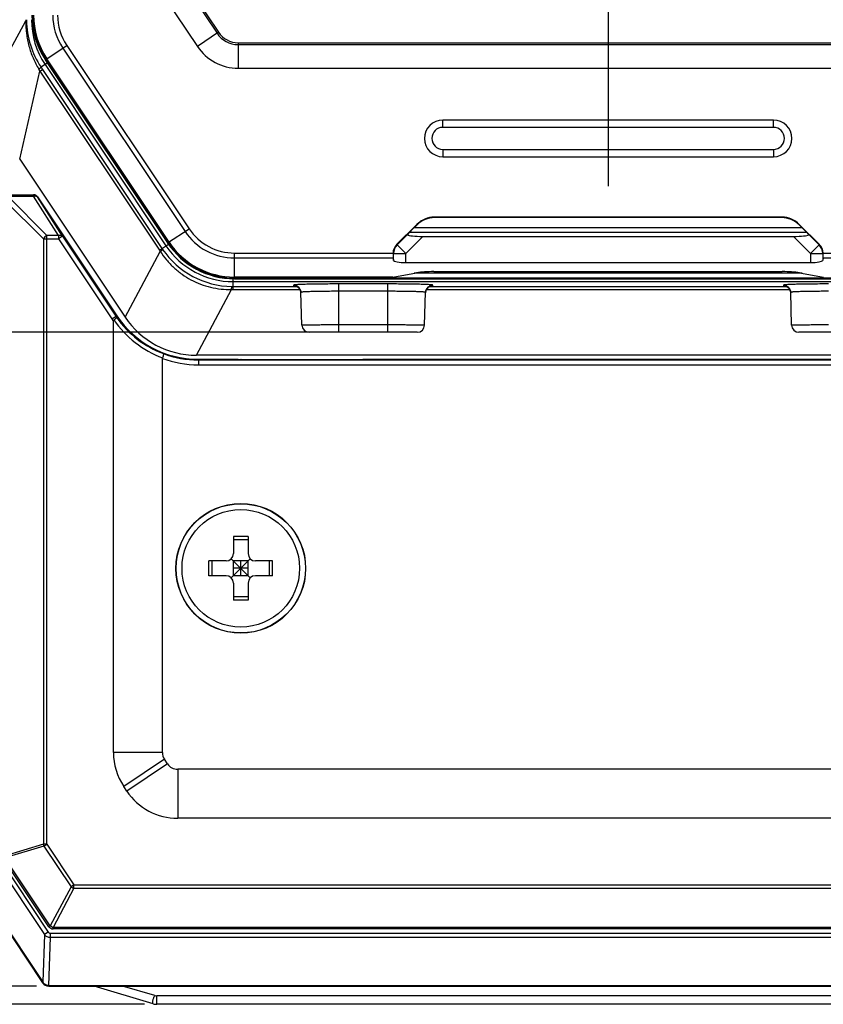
# Model space of a CAD drawing. Header units: millimetres. Extents: x 55 to 505, y 65 to 368.
# Tile 5 of 20: x 96 to 129, y 162 to 202. Entities that reach past the tile are written whole.
import ezdxf
from ezdxf.enums import TextEntityAlignment as Align

# ---------------------------------------------------------------- set-up
doc = ezdxf.new("R2010")
doc.units = ezdxf.units.MM
doc.header["$LTSCALE"] = 32.67
doc.linetypes.add('CENTER', pattern=[0.6, 0.375, -0.075, 0.075, -0.075])
doc.layers.get('0').update_dxf_attribs({"linetype": 'CONTINUOUS'})
for name, color, linetype in [('00_COMPONENTS', 7, 'CONTINUOUS'), ('20_ALL_FEATURES', 7, 'CONTINUOUS'), ('51__DRAFT_DIMS', 7, 'CONTINUOUS')]:
    doc.layers.add(name, color=color, linetype=linetype)
doc.styles.get("Standard").update_dxf_attribs({"font": 'simfang.ttf'})
doc.dimstyles.new('DIMSTYLE_1', dxfattribs={"dimtxt": 3, "dimasz": 3, "dimexe": 2.5, "dimexo": 0.5, "dimgap": 0.75, "dimtad": 1, "dimdec": 1, "dimdsep": 46, "dimtxsty": 'STANDARD', "dimblk": '_FILLED', "dimblk1": '_FILLED', "dimblk2": '_FILLED', "dimcen": 0.09, "dimclrt": 3, "dimazin": 2, "dimtp": 0.3, "dimtm": 0.3, "dimtfac": 1, "dimtdec": 1, "dimtofl": 0, "dimtmove": 0, "dimatfit": 3, "dimldrblk": '_FILLED', "dimfxl": 1, "dimtolj": 1, "dimarcsym": 0})
doc.dimstyles.new('DIMSTYLE_2', dxfattribs={"dimtxt": 3, "dimasz": 3, "dimexe": 2.5, "dimexo": 0.5, "dimgap": 0.75, "dimtad": 1, "dimdsep": 46, "dimtxsty": 'STANDARD', "dimblk": '_FILLED', "dimblk1": '_FILLED', "dimblk2": '_FILLED', "dimcen": 0.09, "dimclrt": 3, "dimazin": 2, "dimtp": 0.3, "dimtm": 0.3, "dimtfac": 1, "dimtofl": 0, "dimtmove": 0, "dimatfit": 3, "dimldrblk": '_FILLED', "dimfxl": 1, "dimtolj": 1, "dimarcsym": 0})

# ---------------------------------------------------------------- blocks, each defined once
blk = doc.blocks.new('_FILLED')
at = {"color": 0, "linetype": 'ByBlock'}
blk.add_solid([(0, 0), (-1, 0.167), (-1, -0.167)], dxfattribs=at)
blk = doc.blocks.new('*D1')
at = {"layer": '51__DRAFT_DIMS', "color": 4, "transparency": 16777216}
for p, q in [((97.086, 250.89), (56.549, 250.89)), ((59.049, 250.89), (59.049, 206.516)), ((59.049, 162.142), (59.049, 206.516)), ((101.499, 162.142), (56.549, 162.142))]:
    blk.add_line(p, q, dxfattribs=at)
at = {"layer": '51__DRAFT_DIMS', "color": 4, "transparency": 16777216, "xscale": 3, "yscale": 3, "zscale": 3}
for p, rotation in [((59.049, 250.89), 90), ((59.049, 162.142), 270)]:
    blk.add_blockref('_FILLED', p, dxfattribs=dict(at, rotation=rotation))
at = {"layer": '51__DRAFT_DIMS', "color": 3, "transparency": 16777216}
blk.add_text('88.7', height=3, rotation=90, dxfattribs=at).set_placement((58.299, 206.516), align=Align.CENTER)
blk = doc.blocks.new('*D6')
at = {"layer": '51__DRAFT_DIMS', "color": 4, "transparency": 16777216}
for p, q in [((97.086, 250.89), (65.389, 250.89)), ((67.889, 250.89), (67.889, 206.89)), ((67.889, 162.89), (67.889, 206.89)), ((97.086, 162.89), (65.389, 162.89))]:
    blk.add_line(p, q, dxfattribs=at)
at = {"layer": '51__DRAFT_DIMS', "color": 4, "transparency": 16777216, "xscale": 3, "yscale": 3, "zscale": 3}
for p, rotation in [((67.889, 250.89), 90), ((67.889, 162.89), 270)]:
    blk.add_blockref('_FILLED', p, dxfattribs=dict(at, rotation=rotation))
at = {"layer": '51__DRAFT_DIMS', "color": 3, "transparency": 16777216}
blk.add_text('88', height=3, rotation=90, dxfattribs=at).set_placement((67.139, 206.89), align=Align.CENTER)
blk = doc.blocks.new('*D12')
at = {"layer": '51__DRAFT_DIMS', "color": 4, "transparency": 16777216}
for p, q in [((91.753, 223.49), (73.403, 223.49)), ((75.903, 223.49), (75.903, 206.54)), ((75.903, 189.59), (75.903, 206.54)), ((108.926, 189.59), (73.403, 189.59))]:
    blk.add_line(p, q, dxfattribs=at)
at = {"layer": '51__DRAFT_DIMS', "color": 4, "transparency": 16777216, "xscale": 3, "yscale": 3, "zscale": 3}
for p, rotation in [((75.903, 223.49), 90), ((75.903, 189.59), 270)]:
    blk.add_blockref('_FILLED', p, dxfattribs=dict(at, rotation=rotation))
at = {"layer": '51__DRAFT_DIMS', "color": 3, "transparency": 16777216}
blk.add_text('33.9', height=3, rotation=90, dxfattribs=at).set_placement((75.153, 206.54), align=Align.CENTER)

msp = doc.modelspace()

# ---------------------------------------------------------------- linework, layer by layer
at = {"layer": '00_COMPONENTS', "color": 4}
for p, q in [((99.632, 209.037), (104.456, 201.804)), ((99.694, 209.078), (104.518, 201.845)), ((95.391, 199.996), (96.648, 202.308)), ((104.518, 201.845), (103.654, 201.269)), ((97.445, 200.726), (98.32, 201.31)), ((98.156, 201.201), (103.15, 193.712)), ((98.32, 201.31), (103.314, 193.822)), ((105.318, 201.417), (105.318, 200.378)), ((105.318, 201.417), (135.533, 201.417)), ((105.318, 201.342), (135.533, 201.342)), ((102.458, 193.251), (97.464, 200.739)), ((102.497, 193.277), (97.503, 200.765)), ((97.226, 200.255), (97.332, 200.326)), ((97.532, 200.596), (97.269, 200.42)), ((97.269, 200.42), (97.332, 200.326)), ((97.332, 200.326), (102.207, 193.016)), ((97.434, 200.53), (102.372, 193.126)), ((96.399, 196.667), (97.226, 200.255)), ((97.226, 200.255), (102.101, 192.946)), ((113.676, 197.96), (113.676, 198.26)), ((127.176, 197.96), (113.676, 197.96)), ((127.176, 197.96), (127.176, 198.26)), ((113.676, 197.06), (113.676, 196.76)), ((113.676, 197.06), (127.176, 197.06)), ((127.176, 197.06), (127.176, 196.76)), ((97.508, 193.548), (95.908, 195.148)), ((95.908, 195.148), (96.961, 195.148)), ((96.961, 195.207), (96.961, 195.148)), ((97.978, 193.548), (96.961, 195.148)), ((98.144, 193.518), (97.127, 195.118)), ((97.127, 195.118), (97.127, 195.118)), ((97.367, 193.407), (95.767, 195.007)), ((113.326, 194.292), (113.334, 194.274)), ((127.525, 194.292), (127.517, 194.274)), ((112.522, 193.876), (128.33, 193.876)), ((112.619, 194), (112.627, 193.981)), ((128.232, 194), (128.224, 193.981)), ((97.508, 168.683), (97.508, 193.548)), ((97.978, 193.548), (97.508, 193.548)), ((97.978, 193.548), (97.978, 193.407)), ((98.144, 193.518), (97.978, 193.407)), ((98.144, 193.518), (100.326, 190.246)), ((102.439, 193.238), (103.314, 193.822)), ((111.809, 193.161), (112.273, 193.626)), ((112.163, 192.808), (112.861, 193.507)), ((112.323, 193.677), (128.528, 193.677)), ((127.99, 193.507), (128.688, 192.808)), ((128.578, 193.626), (129.042, 193.161)), ((97.367, 193.407), (97.367, 168.683)), ((97.367, 193.407), (97.978, 193.407)), ((97.978, 193.407), (100.16, 190.135)), ((102.101, 192.946), (102.47, 193.192)), ((111.789, 193.17), (111.809, 193.161)), ((112.163, 192.808), (111.809, 193.161)), ((129.042, 193.161), (128.688, 192.808)), ((129.062, 193.17), (129.042, 193.161)), ((100.704, 190.212), (102.137, 192.893)), ((105.17, 191.777), (105.17, 192.829)), ((105.17, 192.829), (111.643, 192.829)), ((111.643, 192.816), (111.663, 192.808)), ((111.663, 192.526), (111.663, 192.808)), ((111.663, 192.808), (112.163, 192.808)), ((112.163, 192.44), (112.163, 192.808)), ((128.688, 192.808), (129.188, 192.808)), ((128.688, 192.808), (128.688, 192.44)), ((129.208, 192.816), (129.188, 192.808)), ((129.188, 192.808), (129.188, 192.526)), ((129.208, 192.829), (135.681, 192.829)), ((105.17, 192.632), (111.647, 192.632)), ((129.204, 192.632), (135.681, 192.632)), ((111.635, 191.847), (105.17, 191.847)), ((128.346, 192), (112.505, 192)), ((105.114, 191.334), (105.114, 191.778)), ((105.114, 191.659), (135.738, 191.659)), ((105.114, 191.461), (107.709, 191.461)), ((135.681, 191.8), (105.17, 191.8)), ((107.583, 191.516), (107.583, 191.49)), ((109.426, 189.59), (109.426, 191.564)), ((111.426, 191.564), (109.426, 191.564)), ((111.426, 189.59), (111.426, 191.564)), ((113.142, 191.461), (127.709, 191.461)), ((113.182, 191.476), (113.184, 191.476)), ((113.268, 191.49), (113.268, 191.516)), ((127.583, 191.516), (127.583, 191.49)), ((103.615, 188.655), (105.049, 191.334)), ((105.114, 191.334), (107.847, 191.334)), ((111.426, 191.265), (109.426, 191.265)), ((113.004, 191.334), (127.847, 191.334)), ((100.16, 190.135), (100.361, 190.269)), ((111.426, 189.89), (109.426, 189.89)), ((103.693, 188.487), (103.693, 188.26)), ((103.693, 188.46), (137.158, 188.46)), ((103.693, 188.26), (137.158, 188.26)), ((105.309, 188.487), (105.305, 188.487)), ((105.437, 188.483), (105.438, 188.483)), ((106.409, 188.479), (106.409, 188.479)), ((109.442, 188.479), (109.442, 188.479)), ((110.413, 188.483), (110.414, 188.483)), ((110.546, 188.487), (110.542, 188.487)), ((102.226, 172.426), (100.226, 172.426)), ((102.309, 172.149), (100.645, 171.04)), ((102.434, 171.962), (100.77, 170.853)), ((102.85, 171.74), (102.85, 169.74)), ((97.367, 168.683), (95.767, 168.199)), ((97.391, 168.605), (95.791, 168.121)), ((97.508, 168.683), (97.367, 168.683)), ((97.391, 168.605), (97.508, 168.683)), ((97.391, 168.605), (98.498, 166.944)), ((97.508, 168.683), (98.615, 167.022)), ((95.552, 168.109), (97.563, 165.093)), ((97.641, 165.344), (95.791, 168.121)), ((95.397, 168.006), (97.408, 164.99)), ((98.498, 166.944), (97.641, 165.344)), ((98.615, 167.022), (98.498, 166.944)), ((98.615, 167.022), (142.236, 167.022)), ((98.615, 166.881), (98.615, 167.022)), ((98.615, 166.881), (97.759, 165.281)), ((98.615, 166.881), (142.236, 166.881)), ((97.641, 165.344), (97.593, 165.312)), ((97.408, 164.99), (97.339, 163.056)), ((97.563, 165.093), (97.408, 164.99)), ((97.64, 165.049), (143.211, 165.049)), ((97.64, 165.049), (97.64, 164.883)), ((143.092, 165.281), (97.759, 165.281)), ((97.759, 165.222), (97.759, 165.281)), ((97.64, 164.883), (97.569, 162.908)), ((97.64, 164.883), (143.211, 164.883)), ((97.352, 163.033), (97.336, 163.023)), ((97.586, 162.908), (97.586, 162.89)), ((101.913, 162.496), (100.602, 162.89)), ((138.852, 162.484), (101.999, 162.484)), ((101.999, 162.142), (101.999, 162.484))]:
    msp.add_line(p, q, dxfattribs=at)
at = {"layer": '00_COMPONENTS', "color": 7}
for p, q in [((98.83, 208.502), (103.654, 201.269)), ((97.445, 200.726), (102.439, 193.238)), ((102.494, 193.275), (97.5, 200.764)), ((105.318, 200.378), (135.533, 200.378)), ((127.176, 198.26), (113.676, 198.26)), ((96.399, 196.667), (100.704, 190.212)), ((113.676, 196.76), (127.176, 196.76)), ((95.908, 195.207), (96.961, 195.207)), ((97.127, 195.118), (100.361, 190.269)), ((127.525, 194.292), (113.326, 194.292)), ((127.517, 194.274), (113.334, 194.274)), ((112.619, 194), (111.789, 193.17)), ((112.417, 193.771), (112.627, 193.981)), ((128.434, 193.771), (128.224, 193.981)), ((129.062, 193.17), (128.232, 194)), ((112.861, 193.507), (127.99, 193.507)), ((111.647, 192.632), (111.663, 192.526)), ((112.163, 192.44), (128.688, 192.44)), ((129.204, 192.632), (129.188, 192.526)), ((111.601, 191.844), (105.17, 191.844)), ((111.635, 191.847), (112.608, 192.018)), ((113.315, 192.07), (127.536, 192.07)), ((128.243, 192.018), (129.216, 191.847)), ((105.17, 191.777), (135.681, 191.777)), ((107.918, 189.882), (107.883, 191.224)), ((107.883, 191.212), (107.883, 191.198)), ((112.933, 189.882), (112.968, 191.224)), ((112.968, 191.198), (112.968, 191.212)), ((127.918, 189.882), (127.883, 191.224)), ((127.883, 191.212), (127.883, 191.198)), ((100.226, 172.426), (100.226, 190.04)), ((112.633, 189.59), (108.218, 189.59)), ((132.633, 189.59), (128.218, 189.59)), ((137.236, 188.655), (103.615, 188.655)), ((102.226, 172.426), (102.226, 188.523)), ((103.693, 188.487), (105.305, 188.487)), ((105.305, 188.487), (105.309, 188.487)), ((105.437, 188.483), (105.432, 188.483)), ((105.432, 188.483), (105.438, 188.483)), ((105.437, 188.483), (106.409, 188.479)), ((106.409, 188.479), (109.442, 188.479)), ((106.409, 188.479), (106.409, 188.479)), ((109.442, 188.479), (110.414, 188.483)), ((109.442, 188.479), (109.442, 188.479)), ((110.419, 188.483), (110.413, 188.483)), ((110.419, 188.483), (110.414, 188.483)), ((110.546, 188.487), (110.542, 188.487)), ((110.546, 188.487), (130.305, 188.487)), ((105.126, 181.25), (105.126, 180.55)), ((105.726, 181.25), (105.126, 181.25)), ((105.726, 181.118), (105.126, 181.118)), ((105.726, 181.25), (105.726, 180.55)), ((104.826, 180.25), (104.126, 180.25)), ((104.126, 179.65), (104.126, 180.25)), ((104.257, 179.65), (104.257, 180.25)), ((105.813, 179.562), (105.038, 180.337)), ((105.038, 179.562), (105.813, 180.337)), ((105.726, 180.25), (105.126, 180.25)), ((105.126, 179.65), (105.126, 180.25)), ((105.426, 179.65), (105.426, 180.25)), ((105.726, 179.65), (105.726, 180.25)), ((106.726, 180.25), (106.026, 180.25)), ((106.594, 179.65), (106.594, 180.25)), ((106.726, 179.65), (106.726, 180.25)), ((105.726, 179.95), (105.126, 179.95)), ((104.826, 179.65), (104.126, 179.65)), ((105.726, 179.65), (105.126, 179.65)), ((106.726, 179.65), (106.026, 179.65)), ((105.126, 179.35), (105.126, 178.65)), ((105.726, 179.35), (105.726, 178.65)), ((105.726, 178.781), (105.126, 178.781)), ((105.726, 178.65), (105.126, 178.65)), ((102.434, 171.962), (102.309, 172.149)), ((138.001, 171.74), (102.85, 171.74)), ((100.77, 170.853), (100.645, 171.04)), ((138.001, 169.74), (102.85, 169.74)), ((93.426, 168.89), (97.336, 163.023)), ((93.479, 168.816), (97.339, 163.025)), ((93.511, 168.795), (97.352, 163.034)), ((97.593, 165.312), (95.742, 168.088)), ((143.092, 165.222), (97.759, 165.222)), ((97.586, 162.908), (143.265, 162.908)), ((97.586, 162.893), (143.265, 162.893)), ((97.586, 162.89), (143.265, 162.89)), ((101.855, 162.163), (99.435, 162.89)), ((138.852, 162.142), (101.999, 162.142))]:
    msp.add_line(p, q, dxfattribs=at)
for points in [[(107.655, 191.479), (107.655, 191.479), (107.655, 191.479), (107.655, 191.479), (107.656, 191.478), (107.657, 191.478), (107.658, 191.478), (107.66, 191.478), (107.661, 191.477), (107.664, 191.477), (107.666, 191.476), (107.669, 191.475), (107.672, 191.475), (107.676, 191.474), (107.68, 191.472), (107.684, 191.471), (107.688, 191.47), (107.693, 191.468), (107.698, 191.466), (107.703, 191.464), (107.709, 191.461), (107.714, 191.459), (107.72, 191.456), (107.727, 191.453), (107.733, 191.449), (107.74, 191.445), (107.747, 191.441), (107.754, 191.436), (107.761, 191.431), (107.769, 191.425), (107.777, 191.419), (107.784, 191.412), (107.792, 191.406), (107.799, 191.398), (107.806, 191.39), (107.814, 191.382), (107.821, 191.373), (107.827, 191.364), (107.834, 191.355), (107.84, 191.345), (107.846, 191.335), (107.852, 191.324), (107.857, 191.313), (107.862, 191.302), (107.866, 191.29), (107.87, 191.277), (107.874, 191.265), (107.877, 191.252), (107.879, 191.239), (107.881, 191.225), (107.883, 191.212)], [(112.968, 191.212), (112.97, 191.226), (112.972, 191.239), (112.974, 191.252), (112.977, 191.265), (112.981, 191.278), (112.985, 191.29), (112.989, 191.302), (112.994, 191.314), (113, 191.325), (113.005, 191.336), (113.011, 191.346), (113.018, 191.356), (113.024, 191.365), (113.031, 191.374), (113.038, 191.383), (113.045, 191.391), (113.053, 191.399), (113.06, 191.406), (113.068, 191.413), (113.075, 191.42), (113.083, 191.426), (113.091, 191.432), (113.098, 191.437), (113.105, 191.441), (113.112, 191.446), (113.119, 191.45), (113.125, 191.453), (113.131, 191.456), (113.137, 191.459), (113.143, 191.462), (113.149, 191.464), (113.154, 191.466), (113.159, 191.468), (113.164, 191.47), (113.168, 191.471), (113.172, 191.473), (113.176, 191.474), (113.18, 191.475), (113.183, 191.476), (113.186, 191.476), (113.188, 191.477), (113.19, 191.477), (113.192, 191.478), (113.193, 191.478), (113.194, 191.478), (113.195, 191.478), (113.196, 191.479), (113.196, 191.479)], [(127.655, 191.479), (127.655, 191.479), (127.655, 191.479), (127.655, 191.479), (127.656, 191.478), (127.657, 191.478), (127.658, 191.478), (127.66, 191.478), (127.661, 191.477), (127.664, 191.477), (127.666, 191.476), (127.669, 191.475), (127.672, 191.475), (127.676, 191.474), (127.68, 191.472), (127.684, 191.471), (127.688, 191.47), (127.693, 191.468), (127.698, 191.466), (127.703, 191.464), (127.709, 191.461), (127.714, 191.459), (127.72, 191.456), (127.727, 191.453), (127.733, 191.449), (127.74, 191.445), (127.747, 191.441), (127.754, 191.436), (127.761, 191.431), (127.769, 191.425), (127.777, 191.419), (127.784, 191.412), (127.792, 191.406), (127.799, 191.398), (127.806, 191.39), (127.814, 191.382), (127.821, 191.373), (127.827, 191.364), (127.834, 191.355), (127.84, 191.345), (127.846, 191.335), (127.852, 191.324), (127.857, 191.313), (127.862, 191.302), (127.866, 191.29), (127.87, 191.277), (127.874, 191.265), (127.877, 191.252), (127.879, 191.239), (127.881, 191.225), (127.883, 191.212)]]:
    msp.add_lwpolyline(points, dxfattribs=at)
for centre, radius in [((105.426, 179.949), 2.649), ((105.426, 179.949), 2.64), ((105.426, 179.95), 2.4)]:
    msp.add_circle(centre, radius, dxfattribs=at)
at = {"layer": '00_COMPONENTS', "color": 4}
for centre, radius, start, end in [((100.686, 202.359), 4.039, 180, 180.7264), ((99.73, 202.359), 3.052, 180, 180.7475), ((100.174, 202.365), 3.496, 180.7484, 213.7919), ((100.176, 202.359), 3.296, 180, 213.7), ((100.176, 202.548), 3.259, 180, 213.7), ((100.176, 202.548), 3.212, 180, 213.7), ((100.176, 202.548), 2.428, 180, 213.7), ((100.176, 202.548), 2.231, 180, 213.7), ((105.318, 202.378), 1.036, 213.7, 270), ((105.318, 202.378), 0.961, 213.7, 270), ((84.074, 192.436), 15.302, 30.7325, 31.0779), ((113.676, 197.51), 0.45, 90, 270), ((127.176, 197.51), 0.45, 270, 90), ((105.17, 195.059), 2.428, 213.7, 270), ((105.17, 195.059), 2.231, 213.7, 270), ((105.114, 194.955), 3.296, 213.7, 270), ((105.17, 195.059), 3.259, 213.7, 270), ((105.17, 195.059), 3.212, 213.7, 270), ((112.163, 192.808), 0.5, 135.0169, 179.9831), ((128.688, 192.808), 0.5, 0.0169, 44.9831), ((105.665, 195.322), 4.283, 213.7, 214.5606), ((104.941, 194.84), 3.286, 213.7, 214.5721), ((105.117, 194.961), 3.5, 214.5711, 269.1289), ((105.114, 194.747), 3.286, 269.1279, 270), ((107.583, 191.216), 0.3, 1.5108, 90.0112), ((107.583, 191.188), 0.302, 73.9544, 89.9622), ((107.793, 192.988), 1.517, 264.4845, 265.2907), ((113.268, 191.216), 0.3, 89.9888, 178.4892), ((113.267, 191.19), 0.3, 89.9893, 175.807), ((127.583, 191.216), 0.3, 1.5108, 90.0112), ((127.583, 191.188), 0.302, 73.9544, 89.9622), ((127.793, 192.988), 1.517, 264.4845, 265.2907), ((105.114, 195.617), 4.283, 269.1394, 270), ((107.582, 191.19), 0.302, 4.1896, 21.8339), ((107.584, 191.19), 0.3, 1.5016, 4.1382), ((113.267, 191.19), 0.3, 175.8137, 178.4984), ((127.582, 191.19), 0.302, 4.1896, 21.8339), ((127.584, 191.19), 0.3, 1.5016, 4.1382), ((103.693, 192.492), 4.047, 213.7049, 214.574), ((103.693, 192.492), 4.247, 213.7049, 215.2658), ((103.718, 192.492), 4.22, 214.6108, 249.3437), ((103.66, 192.492), 4.02, 214.844, 249.723), ((103.693, 192.492), 4.032, 249.2798, 270), ((103.693, 192.492), 4.231, 249.7042, 270), ((97.651, 168.727), 0.288, 188.6489, 205.0341), ((101.999, 162.784), 0.3, 253.3021, 269.9987)]:
    msp.add_arc(centre, radius, start, end, dxfattribs=at)
at = {"layer": '00_COMPONENTS', "color": 7}
for centre, radius, start, end in [((100.176, 202.548), 3.283, 180, 213.7), ((100.176, 202.548), 3.216, 180, 213.7), ((105.318, 202.378), 2, 213.7, 270), ((113.676, 197.51), 0.75, 90, 270), ((127.176, 197.51), 0.75, 270, 90), ((96.961, 195.007), 0.2, 33.7049, 90), ((105.17, 195.059), 3.283, 213.7, 270), ((105.17, 195.059), 3.216, 213.7, 270), ((112.112, 192.817), 0.469, 178.5705, 180.0939), ((128.739, 192.817), 0.469, 359.9061, 1.4295), ((103.693, 192.492), 4.005, 213.7049, 270), ((103.615, 192.154), 3.499, 213.6994, 270.0006), ((108.218, 189.89), 0.3, 181.5005, 270), ((112.633, 189.89), 0.3, 270, 358.4995), ((128.218, 189.89), 0.3, 181.5005, 270), ((104.826, 180.55), 0.3, 270, 360), ((106.026, 180.55), 0.3, 180, 270), ((104.826, 179.35), 0.3, 0, 90), ((106.026, 179.35), 0.3, 90, 180), ((102.726, 172.426), 2.5, 180, 213.683), ((102.726, 172.426), 0.5, 180, 213.683), ((102.85, 172.24), 0.5, 213.683, 270), ((102.85, 172.24), 2.5, 213.683, 270), ((97.759, 165.422), 0.2, 213.683, 270), ((97.586, 163.19), 0.3, 213.6901, 270), ((97.586, 163.19), 0.296, 213.6901, 270), ((101.999, 162.642), 0.5, 253.3008, 270)]:
    msp.add_arc(centre, radius, start, end, dxfattribs=at)
for centre, major_axis, ratio, start_param, end_param in [((113.326, 193.292), (-0.383, 0.924), 0.999599, -0.392557, 0.392557), ((113.334, 193.274), (0.383, -0.924), 0.999599, 2.749036, 3.53415), ((127.517, 193.274), (-0.383, -0.924), 0.999599, 2.749036, 3.53415), ((127.525, 193.292), (0.383, 0.924), 0.999599, -0.392557, 0.392557), ((112.949, 193.595), (0.713, 0.011), 0.122744, -3.034909, -1.696746), ((112.424, 193.771), (0.2, 0.2), 0.01851, 1.589317, 2.406116), ((127.902, 193.595), (0.713, -0.011), 0.122744, -1.444847, -0.106684), ((128.427, 193.771), (0.2, -0.2), 0.01851, 0.735476, 1.552276), ((112.143, 192.816), (0.462, -0.191), 0.999599, 2.749036, 3.509203), ((128.708, 192.816), (0.462, 0.191), 0.999599, -0.367611, 0.392557), ((111.648, 192.829), (0, 0.2), 0.026186, -4.649964, -3.316126), ((129.203, 192.829), (0, 0.2), 0.026186, -2.96706, -1.633221), ((112.163, 192.529), (0.5, 0), 0.176327, -3.115413, -1.570796), ((128.688, 192.529), (0.5, 0), 0.176327, -1.570796, -0.02618), ((111.601, 192.044), (0.2, 0), 1, -1.570796, -1.396263), ((113.315, 191.894), (1, 0), 0.176327, 1.570796, 2.356194), ((127.536, 191.894), (1, 0), 0.176327, 0.785398, 1.570796), ((97.576, 163.183), (0.224, 0.149), 0.998996, 3.04625, 3.141593), ((97.586, 163.182), (0, 0.275), 0.999657, -3.202072, -3.141593)]:
    msp.add_ellipse(centre, major_axis=major_axis, ratio=ratio, start_param=start_param, end_param=end_param, dxfattribs=at)
at = {"layer": '00_COMPONENTS', "color": 4}
for points, knots in [([(96.648, 202.308), (96.645, 202.135), (96.664, 201.79), (96.764, 201.281), (96.933, 200.79), (97.09, 200.482), (97.179, 200.334)], [0, 0, 0, 0, 0.24993, 0.499894, 0.749914, 1, 1, 1, 1]), ([(96.648, 202.308), (96.652, 202.309), (96.659, 202.31), (96.669, 202.313), (96.675, 202.316), (96.678, 202.318), (96.679, 202.319)], [0, 0, 0, 0, 0.381621, 0.673252, 0.876663, 1, 1, 1, 1]), ([(97.179, 200.334), (97.192, 200.345), (97.211, 200.36), (97.233, 200.38), (97.246, 200.391), (97.256, 200.401), (97.263, 200.409), (97.267, 200.415), (97.269, 200.419), (97.269, 200.42)], [0, 0, 0, 0, 0.406399, 0.571193, 0.709664, 0.821495, 0.906607, 0.965388, 1, 1, 1, 1]), ([(96.961, 195.148), (96.978, 195.153), (97.01, 195.161), (97.058, 195.16), (97.099, 195.146), (97.12, 195.128), (97.127, 195.118)], [0, 0, 0, 0, 0.293493, 0.557622, 0.79013, 1, 1, 1, 1]), ([(97.978, 193.548), (97.994, 193.553), (98.027, 193.561), (98.075, 193.56), (98.116, 193.546), (98.137, 193.528), (98.144, 193.518)], [0, 0, 0, 0, 0.293488, 0.557645, 0.790168, 1, 1, 1, 1]), ([(102.137, 192.893), (102.151, 192.903), (102.171, 192.918), (102.195, 192.937), (102.209, 192.949), (102.22, 192.958), (102.228, 192.965), (102.232, 192.971), (102.235, 192.974), (102.235, 192.975)], [0, 0, 0, 0, 0.411442, 0.57793, 0.717455, 0.829562, 0.913928, 0.970496, 1, 1, 1, 1]), ([(102.137, 192.893), (102.215, 192.772), (102.387, 192.541), (102.685, 192.229), (103.021, 191.957), (103.388, 191.73), (103.781, 191.551), (104.193, 191.422), (104.618, 191.347), (104.906, 191.333), (105.049, 191.334)], [0, 0, 0, 0, 0.124987, 0.249984, 0.374989, 0.499998, 0.625006, 0.750011, 0.87501, 1, 1, 1, 1]), ([(105.049, 191.334), (105.05, 191.352), (105.052, 191.377), (105.055, 191.407), (105.056, 191.425), (105.058, 191.439), (105.06, 191.45), (105.061, 191.457), (105.063, 191.461), (105.063, 191.462)], [0, 0, 0, 0, 0.411442, 0.57793, 0.717455, 0.829562, 0.913928, 0.970496, 1, 1, 1, 1]), ([(109.426, 191.564), (109.306, 191.564), (109.071, 191.564), (108.781, 191.562), (108.559, 191.559), (108.405, 191.556), (108.26, 191.554), (108.126, 191.551), (108.005, 191.547), (107.898, 191.543), (107.805, 191.539), (107.728, 191.535), (107.674, 191.531), (107.639, 191.528), (107.619, 191.526), (107.604, 191.524), (107.593, 191.521), (107.586, 191.52), (107.583, 191.517), (107.583, 191.516)], [0, 0, 0, 0, 0.194869, 0.382238, 0.470864, 0.554957, 0.633688, 0.706314, 0.772175, 0.830602, 0.881004, 0.922929, 0.956022, 0.969148, 0.979944, 0.98839, 0.994485, 0.998268, 1, 1, 1, 1]), ([(107.583, 191.49), (107.584, 191.489), (107.585, 191.488), (107.59, 191.486), (107.602, 191.483), (107.622, 191.48), (107.638, 191.478), (107.647, 191.477)], [0, 0, 0, 0, 0.028769, 0.080539, 0.268986, 0.575395, 1, 1, 1, 1]), ([(107.667, 191.478), (107.71, 191.466), (107.792, 191.421), (107.845, 191.344), (107.862, 191.302)], [0, 0, 0, 0, 0.500037, 1, 1, 1, 1]), ([(113.268, 191.516), (113.268, 191.517), (113.265, 191.52), (113.258, 191.521), (113.247, 191.524), (113.232, 191.526), (113.212, 191.528), (113.177, 191.531), (113.123, 191.535), (113.046, 191.539), (112.953, 191.543), (112.846, 191.547), (112.725, 191.551), (112.591, 191.554), (112.446, 191.556), (112.292, 191.559), (112.07, 191.562), (111.781, 191.564), (111.545, 191.564), (111.426, 191.564)], [0, 0, 0, 0, 0.001732, 0.005515, 0.01161, 0.020056, 0.030851, 0.043977, 0.07707, 0.118995, 0.169397, 0.227823, 0.293685, 0.366311, 0.445041, 0.529134, 0.61776, 0.80513, 1, 1, 1, 1]), ([(113.184, 191.476), (113.196, 191.477), (113.217, 191.479), (113.241, 191.482), (113.255, 191.484), (113.262, 191.486), (113.266, 191.488), (113.268, 191.489), (113.268, 191.49)], [0, 0, 0, 0, 0.426449, 0.734222, 0.843328, 0.922813, 0.973593, 1, 1, 1, 1]), ([(129.426, 191.564), (129.306, 191.564), (129.071, 191.564), (128.781, 191.562), (128.559, 191.559), (128.405, 191.556), (128.26, 191.554), (128.126, 191.551), (128.005, 191.547), (127.898, 191.543), (127.805, 191.539), (127.728, 191.535), (127.674, 191.531), (127.639, 191.528), (127.619, 191.526), (127.604, 191.524), (127.593, 191.521), (127.586, 191.52), (127.583, 191.517), (127.583, 191.516)], [0, 0, 0, 0, 0.194869, 0.382238, 0.470864, 0.554957, 0.633688, 0.706314, 0.772175, 0.830602, 0.881004, 0.922929, 0.956022, 0.969148, 0.979944, 0.98839, 0.994485, 0.998268, 1, 1, 1, 1]), ([(127.583, 191.49), (127.584, 191.489), (127.585, 191.488), (127.59, 191.486), (127.602, 191.483), (127.622, 191.48), (127.638, 191.478), (127.647, 191.477)], [0, 0, 0, 0, 0.028769, 0.080539, 0.268986, 0.575395, 1, 1, 1, 1]), ([(127.667, 191.478), (127.71, 191.466), (127.792, 191.421), (127.845, 191.344), (127.862, 191.302)], [0, 0, 0, 0, 0.500037, 1, 1, 1, 1]), ([(109.426, 191.265), (109.325, 191.265), (109.128, 191.264), (108.886, 191.262), (108.7, 191.26), (108.571, 191.258), (108.45, 191.256), (108.338, 191.253), (108.236, 191.25), (108.146, 191.247), (108.069, 191.244), (108.004, 191.24), (107.959, 191.237), (107.93, 191.234), (107.913, 191.232), (107.9, 191.23), (107.891, 191.228), (107.886, 191.227), (107.883, 191.225), (107.883, 191.224)], [0, 0, 0, 0, 0.194865, 0.382228, 0.470855, 0.55495, 0.633678, 0.706302, 0.772168, 0.830599, 0.881, 0.922923, 0.956021, 0.96915, 0.979947, 0.988393, 0.994486, 0.998268, 1, 1, 1, 1]), ([(112.968, 191.224), (112.968, 191.225), (112.965, 191.227), (112.96, 191.228), (112.951, 191.23), (112.938, 191.232), (112.921, 191.234), (112.892, 191.237), (112.847, 191.24), (112.782, 191.244), (112.705, 191.247), (112.615, 191.25), (112.513, 191.253), (112.401, 191.256), (112.28, 191.258), (112.151, 191.26), (111.965, 191.262), (111.723, 191.264), (111.526, 191.265), (111.426, 191.265)], [0, 0, 0, 0, 0.001732, 0.005514, 0.011607, 0.020052, 0.030849, 0.043978, 0.077076, 0.118999, 0.1694, 0.227831, 0.293696, 0.36632, 0.445049, 0.529143, 0.61777, 0.805134, 1, 1, 1, 1]), ([(129.426, 191.265), (129.325, 191.265), (129.128, 191.264), (128.886, 191.262), (128.7, 191.26), (128.571, 191.258), (128.45, 191.256), (128.338, 191.253), (128.236, 191.25), (128.146, 191.247), (128.069, 191.244), (128.004, 191.24), (127.959, 191.237), (127.93, 191.234), (127.913, 191.232), (127.9, 191.23), (127.891, 191.228), (127.886, 191.227), (127.883, 191.225), (127.883, 191.224)], [0, 0, 0, 0, 0.194865, 0.382228, 0.470855, 0.55495, 0.633678, 0.706302, 0.772168, 0.830599, 0.881, 0.922923, 0.956021, 0.96915, 0.979947, 0.988393, 0.994486, 0.998268, 1, 1, 1, 1]), ([(109.426, 189.89), (109.327, 189.89), (109.135, 189.889), (108.898, 189.889), (108.717, 189.889), (108.591, 189.888), (108.472, 189.888), (108.363, 189.887), (108.264, 189.887), (108.176, 189.886), (108.11, 189.886), (108.064, 189.885), (108.034, 189.885), (108.007, 189.884), (107.984, 189.884), (107.964, 189.884), (107.948, 189.883), (107.937, 189.883), (107.929, 189.883), (107.925, 189.883), (107.922, 189.882), (107.92, 189.882), (107.919, 189.882), (107.918, 189.882), (107.918, 189.882)], [0, 0, 0, 0, 0.195083, 0.382668, 0.471381, 0.555556, 0.634375, 0.707085, 0.772992, 0.831454, 0.881901, 0.903966, 0.923853, 0.941518, 0.956917, 0.970009, 0.980763, 0.989152, 0.992454, 0.995158, 0.997263, 0.998768, 0.999676, 1, 1, 1, 1]), ([(112.933, 189.882), (112.933, 189.882), (112.932, 189.882), (112.931, 189.882), (112.929, 189.882), (112.926, 189.883), (112.922, 189.883), (112.914, 189.883), (112.903, 189.883), (112.887, 189.884), (112.867, 189.884), (112.844, 189.884), (112.817, 189.885), (112.787, 189.885), (112.741, 189.886), (112.675, 189.886), (112.587, 189.887), (112.488, 189.887), (112.379, 189.888), (112.26, 189.888), (112.134, 189.889), (111.953, 189.889), (111.716, 189.889), (111.524, 189.89), (111.426, 189.89)], [0, 0, 0, 0, 0.000324, 0.001232, 0.002737, 0.004842, 0.007546, 0.010848, 0.019237, 0.029991, 0.043083, 0.058481, 0.076146, 0.096033, 0.118098, 0.168545, 0.227007, 0.292913, 0.365623, 0.444443, 0.528617, 0.61733, 0.804915, 1, 1, 1, 1]), ([(129.426, 189.89), (129.327, 189.89), (129.135, 189.889), (128.898, 189.889), (128.717, 189.889), (128.591, 189.888), (128.472, 189.888), (128.363, 189.887), (128.264, 189.887), (128.176, 189.886), (128.11, 189.886), (128.064, 189.885), (128.034, 189.885), (128.007, 189.884), (127.984, 189.884), (127.964, 189.884), (127.948, 189.883), (127.937, 189.883), (127.929, 189.883), (127.925, 189.883), (127.922, 189.882), (127.92, 189.882), (127.919, 189.882), (127.918, 189.882), (127.918, 189.882)], [0, 0, 0, 0, 0.195083, 0.382668, 0.471381, 0.555556, 0.634375, 0.707085, 0.772992, 0.831454, 0.881901, 0.903966, 0.923853, 0.941518, 0.956917, 0.970009, 0.980763, 0.989152, 0.992454, 0.995158, 0.997263, 0.998768, 0.999676, 1, 1, 1, 1]), ([(98.498, 166.944), (98.506, 166.937), (98.541, 166.909), (98.583, 166.89), (98.615, 166.881)], [0, 0, 0, 0, 0.24878, 1, 1, 1, 1]), ([(97.759, 165.281), (97.748, 165.284), (97.706, 165.298), (97.667, 165.322), (97.641, 165.344)], [0, 0, 0, 0, 0.24878, 1, 1, 1, 1]), ([(97.408, 164.99), (97.436, 164.957), (97.508, 164.902), (97.596, 164.883), (97.64, 164.883)], [0, 0, 0, 0, 0.494615, 1, 1, 1, 1]), ([(97.563, 165.093), (97.571, 165.081), (97.588, 165.064), (97.617, 165.051), (97.632, 165.049), (97.64, 165.049)], [0, 0, 0, 0, 0.498615, 0.749321, 1, 1, 1, 1]), ([(101.855, 162.163), (101.853, 162.164), (101.847, 162.168), (101.842, 162.177), (101.838, 162.189), (101.835, 162.204), (101.834, 162.223), (101.835, 162.253), (101.841, 162.295), (101.853, 162.348), (101.869, 162.402), (101.889, 162.452), (101.904, 162.483), (101.913, 162.496)], [0, 0, 0, 0, 0.023306, 0.051555, 0.087412, 0.131758, 0.184517, 0.245089, 0.385629, 0.543492, 0.706725, 0.862811, 1, 1, 1, 1])]:
    msp.add_open_spline(points, degree=3, knots=knots, dxfattribs=at)
msp.add_open_spline([(97.508, 193.548), (97.478, 193.533), (97.423, 193.492), (97.382, 193.437), (97.367, 193.407)], degree=3, dxfattribs=at)
at = {"layer": '00_COMPONENTS', "color": 7}
for points, knots in [([(112.273, 193.626), (112.268, 193.62), (112.261, 193.612), (112.252, 193.601), (112.246, 193.594), (112.242, 193.588), (112.24, 193.583), (112.239, 193.578), (112.24, 193.575), (112.241, 193.574)], [0, 0, 0, 0, 0.362701, 0.522023, 0.662363, 0.780465, 0.873918, 0.943898, 1, 1, 1, 1]), ([(128.61, 193.574), (128.611, 193.575), (128.612, 193.578), (128.611, 193.583), (128.609, 193.588), (128.605, 193.594), (128.599, 193.601), (128.59, 193.612), (128.583, 193.62), (128.578, 193.626)], [0, 0, 0, 0, 0.056102, 0.126082, 0.219535, 0.337637, 0.477977, 0.637299, 1, 1, 1, 1]), ([(100.244, 190.095), (100.24, 190.092), (100.232, 190.082), (100.226, 190.063), (100.226, 190.047), (100.226, 190.04)], [0, 0, 0, 0, 0.246346, 0.621698, 1, 1, 1, 1]), ([(100.361, 190.195), (100.361, 190.195), (100.361, 190.193), (100.359, 190.189), (100.353, 190.183), (100.343, 190.173), (100.329, 190.161), (100.312, 190.146), (100.284, 190.124), (100.261, 190.107), (100.244, 190.095)], [0, 0, 0, 0, 0.011406, 0.029353, 0.088266, 0.178308, 0.297725, 0.443636, 0.612338, 1, 1, 1, 1]), ([(102.267, 188.721), (102.269, 188.72), (102.271, 188.714), (102.271, 188.702), (102.269, 188.685), (102.265, 188.664), (102.259, 188.638), (102.247, 188.597), (102.237, 188.565), (102.229, 188.543)], [0, 0, 0, 0, 0.034949, 0.097289, 0.189729, 0.310701, 0.456979, 0.624218, 1, 1, 1, 1]), ([(105.309, 188.487), (105.319, 188.486), (105.36, 188.485), (105.401, 188.484), (105.432, 188.483)], [0, 0, 0, 0, 0.232037, 1, 1, 1, 1]), ([(110.542, 188.487), (110.533, 188.486), (110.491, 188.485), (110.45, 188.484), (110.419, 188.483)], [0, 0, 0, 0, 0.232037, 1, 1, 1, 1]), ([(97.569, 162.908), (97.527, 162.911), (97.441, 162.936), (97.376, 162.998), (97.352, 163.033)], [0, 0, 0, 0, 0.500397, 1, 1, 1, 1])]:
    msp.add_open_spline(points, degree=3, knots=knots, dxfattribs=at)
msp.add_open_spline([(102.226, 188.523), (102.226, 188.53), (102.227, 188.537), (102.229, 188.543)], degree=3, dxfattribs=at)
at = {"layer": '20_ALL_FEATURES', "color": 1, "linetype": 'CENTER'}
msp.add_line((120.426, 223.49), (120.426, 195.562), dxfattribs=at)

# ---------------------------------------------------------------- dimensions: what is measured, and where the dimension line sits
at = {"layer": '51__DRAFT_DIMS', "color": 4}
for base, p1, p2, angle, dimstyle, picture, middle in [((59.049, 250.89), (101.999, 162.142), (97.586, 250.89), 90, 'DIMSTYLE_1', '*D1', (59.049, 206.449)), ((67.889, 250.89), (97.586, 162.89), (97.586, 250.89), 90, 'DIMSTYLE_2', '*D6', (67.889, 206.828)), ((75.903, 189.59), (92.253, 223.49), (109.426, 189.59), 270, 'DIMSTYLE_2', '*D12', (75.903, 206.513))]:
    dim = msp.add_linear_dim(base=base, p1=p1, p2=p2, angle=angle, dimstyle=dimstyle, dxfattribs=at)
    dim.commit()
    dim.dimension.update_dxf_attribs({"geometry": picture, "text_midpoint": middle, "dimtype": 160})

doc.saveas('drawing.dxf')
